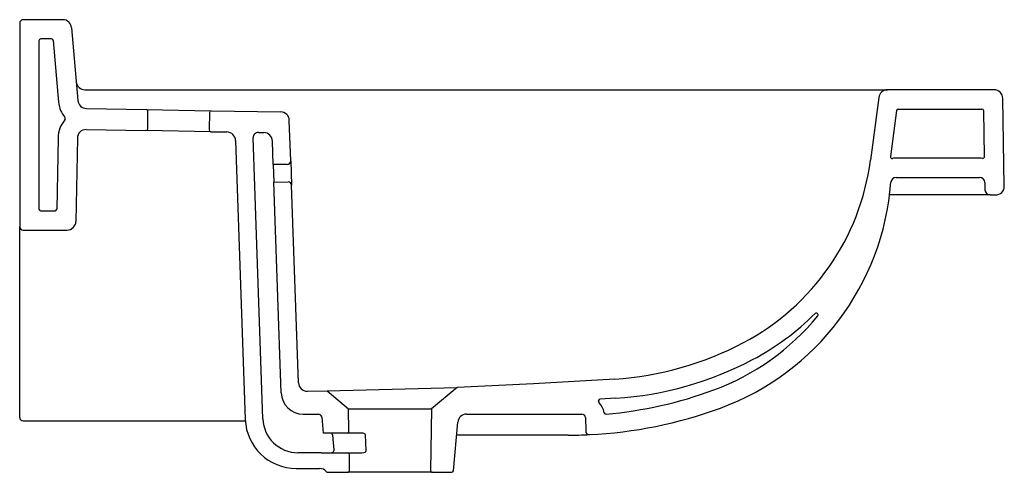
# Model space of a CAD drawing. Header units: millimetres. Extents: x 4805.972 to 4806.533, y 3162.916 to 3163.174.
import ezdxf

# ---------------------------------------------------------------- set-up
doc = ezdxf.new("R2010")
doc.units = ezdxf.units.MM
doc.layers.add('SANINDUSA', color=3, linetype='Continuous')

msp = doc.modelspace()

# ---------------------------------------------------------------- linework, layer by layer
at = {"layer": 'SANINDUSA'}
for p, q in [((4805.972406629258, 3163.172225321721), (4805.972406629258, 3163.056225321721)), ((4805.996950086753, 3163.174225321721), (4805.974406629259, 3163.174225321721)), ((4806.001931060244, 3163.169661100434), (4806.005565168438, 3163.128123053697)), ((4805.983406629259, 3163.162225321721), (4805.983406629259, 3163.066225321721)), ((4805.990535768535, 3163.163225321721), (4805.984406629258, 3163.163225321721)), ((4805.991531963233, 3163.162312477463), (4805.994607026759, 3163.127164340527)), ((4806.009612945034, 3163.134225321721), (4806.035209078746, 3163.134225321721)), ((4806.035209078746, 3163.134225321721), (4806.431262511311, 3163.134225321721)), ((4806.431262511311, 3163.134225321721), (4806.466791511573, 3163.134225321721)), ((4806.527493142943, 3163.134225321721), (4806.466791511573, 3163.134225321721)), ((4806.461834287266, 3163.129877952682), (4806.457113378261, 3163.094019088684)), ((4806.533365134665, 3163.079312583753), (4806.532492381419, 3163.129312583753)), ((4806.010458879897, 3163.123559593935), (4806.044515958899, 3163.122965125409)), ((4806.044515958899, 3163.122965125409), (4806.08151032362, 3163.122319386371)), ((4806.045323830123, 3163.111949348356), (4806.045498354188, 3163.121947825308)), ((4806.080493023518, 3163.121336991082), (4806.080318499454, 3163.111338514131)), ((4806.08151032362, 3163.122319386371), (4806.121105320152, 3163.121628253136)), ((4806.471938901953, 3163.122355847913), (4806.468493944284, 3163.09618879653)), ((4806.472930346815, 3163.123225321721), (4806.520614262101, 3163.123225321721)), ((4806.522069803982, 3163.096136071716), (4806.521614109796, 3163.122242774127)), ((4806.126820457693, 3163.093738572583), (4806.126015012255, 3163.116803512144)), ((4806.01033477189, 3163.111559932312), (4806.044306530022, 3163.110966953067)), ((4806.081300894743, 3163.110321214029), (4806.044306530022, 3163.110966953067)), ((4806.081300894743, 3163.110321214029), (4806.090485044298, 3163.110160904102)), ((4806.108401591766, 3163.109848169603), (4806.111513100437, 3163.109793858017)), ((4805.994249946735, 3163.106839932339), (4805.993540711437, 3163.066207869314)), ((4806.005248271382, 3163.106647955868), (4806.00441898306, 3163.059138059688)), ((4806.095394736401, 3163.10533616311), (4806.100951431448, 3162.946213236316)), ((4806.110945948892, 3162.946527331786), (4806.105351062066, 3163.106743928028)), ((4806.116890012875, 3163.091589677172), (4806.11642279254, 3163.104969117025)), ((4806.126820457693, 3163.093738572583), (4806.127309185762, 3163.079743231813)), ((4806.51928398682, 3163.095225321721), (4806.471717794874, 3163.095225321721)), ((4806.51928398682, 3163.095225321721), (4806.471717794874, 3163.095225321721)), ((4806.124844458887, 3163.091668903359), (4806.116890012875, 3163.091589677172)), ((4806.116890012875, 3163.091589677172), (4806.117239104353, 3163.081593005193)), ((4806.117239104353, 3163.081593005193), (4806.125287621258, 3163.081673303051)), ((4806.121440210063, 3162.961289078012), (4806.117239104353, 3163.081593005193)), ((4806.471717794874, 3163.084225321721), (4806.51928398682, 3163.084225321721)), ((4806.522283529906, 3163.08127767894), (4806.522355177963, 3163.077172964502)), ((4806.13124244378, 3162.967109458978), (4806.127309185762, 3163.079743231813)), ((4806.472362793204, 3163.074225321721), (4806.468011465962, 3163.074225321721)), ((4806.525354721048, 3163.074225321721), (4806.472362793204, 3163.074225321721)), ((4806.525354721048, 3163.074225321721), (4806.528365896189, 3163.074225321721)), ((4805.984406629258, 3163.065225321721), (4805.992540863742, 3163.065225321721)), ((4805.972406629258, 3163.045072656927), (4805.972406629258, 3163.056225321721)), ((4805.974406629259, 3163.054225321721), (4805.999419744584, 3163.054225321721)), ((4805.972406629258, 3162.950217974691), (4805.972406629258, 3163.045072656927)), ((4806.311407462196, 3162.969221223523), (4806.265169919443, 3162.966474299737)), ((4806.147615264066, 3162.962452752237), (4806.22164518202, 3162.964506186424)), ((4806.22164518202, 3162.964506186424), (4806.207077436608, 3162.952282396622)), ((4806.265169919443, 3162.966474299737), (4806.22164518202, 3162.964506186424)), ((4806.13630331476, 3162.962284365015), (4806.147615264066, 3162.962452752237)), ((4806.147615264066, 3162.962452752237), (4806.159774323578, 3162.952250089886)), ((4806.312059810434, 3162.958240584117), (4806.302976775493, 3162.957700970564)), ((4806.159735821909, 3162.952282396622), (4806.207077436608, 3162.952282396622)), ((4806.159997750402, 3162.93944997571), (4806.159774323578, 3162.952250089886)), ((4806.207077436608, 3162.952282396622), (4806.206424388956, 3162.917042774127)), ((4805.972406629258, 3162.947367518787), (4805.972406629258, 3162.950217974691)), ((4806.133967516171, 3162.949225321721), (4806.142558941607, 3162.949225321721)), ((4806.144550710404, 3162.947406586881), (4806.145367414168, 3162.938432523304)), ((4806.226993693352, 3162.949225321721), (4806.292731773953, 3162.949225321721)), ((4806.294731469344, 3162.947260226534), (4806.294867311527, 3162.939477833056)), ((4805.974406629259, 3162.945367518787), (4806.100993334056, 3162.945367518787)), ((4806.219489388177, 3162.91693468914), (4806.222014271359, 3162.944678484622)), ((4806.158997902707, 3162.938432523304), (4806.145367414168, 3162.938432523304)), ((4806.166920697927, 3162.938432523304), (4806.158997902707, 3162.938432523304)), ((4806.169743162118, 3162.928225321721), (4806.169475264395, 3162.937432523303)), ((4806.284906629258, 3162.937225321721), (4806.221335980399, 3162.937225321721)), ((4806.144197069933, 3162.927225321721), (4806.130933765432, 3162.927225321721)), ((4806.144197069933, 3162.927225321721), (4806.159219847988, 3162.927225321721)), ((4806.159219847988, 3162.927225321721), (4806.167251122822, 3162.927225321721)), ((4806.160388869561, 3162.917042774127), (4806.160228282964, 3162.926242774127)), ((4806.129933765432, 3162.918225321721), (4806.143264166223, 3162.918225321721)), ((4806.14790744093, 3162.916025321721), (4806.159389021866, 3162.916025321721)), ((4806.207424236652, 3162.916025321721), (4806.159389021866, 3162.916025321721)), ((4806.207424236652, 3162.916025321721), (4806.218493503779, 3162.916025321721))]:
    msp.add_line(p, q, dxfattribs=at)
at = {"layer": 'SANINDUSA', "flags": 128}
for points in [[(4806.150557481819, 3162.937432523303), (4806.150577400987, 3162.937243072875), (4806.151404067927, 3162.92891462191)], [(4806.169475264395, 3162.937432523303), (4806.169443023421, 3162.93756248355), (4806.169412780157, 3162.937620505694), (4806.169212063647, 3162.93783447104), (4806.168825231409, 3162.938059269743), (4806.168049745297, 3162.938307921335), (4806.166920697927, 3162.938432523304)], [(4806.151404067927, 3162.92891462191), (4806.151364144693, 3162.928322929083), (4806.151337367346, 3162.928225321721)], [(4806.167251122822, 3162.927225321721), (4806.16843607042, 3162.927360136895), (4806.16918825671, 3162.927614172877), (4806.169557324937, 3162.927852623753), (4806.169698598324, 3162.928029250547), (4806.16973830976, 3162.928142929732), (4806.169743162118, 3162.928225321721)]]:
    msp.add_lwpolyline(points, dxfattribs=at)
at = {"layer": 'SANINDUSA'}
for centre, radius, start, end in [((4805.974406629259, 3163.172225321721), 0.002, 90, 180), ((4805.996950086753, 3163.169225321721), 0.005, 4.999999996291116, 90), ((4805.984406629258, 3163.162225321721), 0.001, 90, 180), ((4805.990535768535, 3163.162225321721), 0.001, 4.999999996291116, 90), ((4806.009612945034, 3163.139225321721), 0.00500000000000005, 184.9999999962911, 270), ((4806.466791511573, 3163.129225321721), 0.005, 90, 172.5000000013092), ((4806.527493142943, 3163.129225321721), 0.004999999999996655, 1.000000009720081, 90), ((4806.010546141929, 3163.12855883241), 0.01600000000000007, 184.9999999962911, 219.5428193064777), ((4806.010546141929, 3163.12855883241), 0.005000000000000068, 184.9999999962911, 268.9999999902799), ((4806.044498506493, 3163.121965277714), 0.001000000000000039, 358.9999999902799, 88.99999999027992), ((4806.081492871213, 3163.121319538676), 0.001000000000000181, 88.99999999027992, 178.9999999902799), ((4806.12101805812, 3163.11662901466), 0.004999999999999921, 2.000000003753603, 88.99999999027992), ((4806.472930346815, 3163.122225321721), 0.001, 90, 172.5000000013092), ((4806.520614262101, 3163.122225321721), 0.001, 1.000000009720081, 90), ((4806.010247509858, 3163.106560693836), 0.01600000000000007, 138.9016575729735, 178.9999999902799), ((4805.997436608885, 3163.117735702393), 0.001, 318.9016575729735, 39.54281930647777), ((4806.010247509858, 3163.106560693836), 0.005000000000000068, 88.99999999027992, 178.9999999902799), ((4806.044323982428, 3163.111966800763), 0.001000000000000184, 268.9999999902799, 358.9999999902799), ((4806.081318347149, 3163.111321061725), 0.001000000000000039, 178.9999999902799, 268.9999999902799), ((4806.090397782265, 3163.105161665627), 0.005, 2.000000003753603, 88.99999999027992), ((4806.108349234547, 3163.106848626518), 0.003, 88.99999999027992, 182.0000000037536), ((4806.111425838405, 3163.104794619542), 0.005, 2.000000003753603, 88.99999999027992), ((4806.124821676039, 3163.09366877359), 0.00199999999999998, 270.652694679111, 2.000000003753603), ((4806.320293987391, 3163.112031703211), 0.138, 297.8551032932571, 352.5000000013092), ((4806.469485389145, 3163.096058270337), 0.001, 172.5000000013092, 278.5589584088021), ((4806.471717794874, 3163.081225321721), 0.01400000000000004, 90, 98.55895840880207), ((4806.51928398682, 3163.081225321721), 0.01400000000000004, 83.16187715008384, 90), ((4806.521069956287, 3163.096118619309), 0.001, 263.1618771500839, 1.000000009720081), ((4806.125310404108, 3163.07967343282), 0.001999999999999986, 2.000000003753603, 90.65269467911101), ((4806.320136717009, 3163.092502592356), 0.1489999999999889, 290.2057888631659, 355.7451692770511), ((4806.471717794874, 3163.081225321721), 0.002999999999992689, 90, 175.7451692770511), ((4806.51928398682, 3163.081225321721), 0.002999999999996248, 1.000000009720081, 90), ((4806.525354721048, 3163.077225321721), 0.00299999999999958, 181.0000000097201, 270), ((4806.528365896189, 3163.079225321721), 0.005, 270, 1.000000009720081), ((4805.984406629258, 3163.066225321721), 0.001, 180, 270), ((4805.992540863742, 3163.066225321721), 0.001, 270, 358.9999999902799), ((4805.999419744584, 3163.059225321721), 0.005, 270, 358.9999999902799), ((4805.974406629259, 3163.056225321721), 0.002000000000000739, 180, 270), ((4806.320136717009, 3163.092502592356), 0.1379999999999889, 290.2057888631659, 320.7861453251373), ((4806.320293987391, 3163.112031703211), 0.149, 297.8551032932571, 314.9585103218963), ((4806.426283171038, 3163.00588890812), 0.001, 320.7861453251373, 134.9585103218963), ((4806.299271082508, 3163.151812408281), 0.1829940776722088, 273.802713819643, 297.8551032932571), ((4806.299271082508, 3163.151812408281), 0.1939940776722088, 273.802713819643, 297.8551032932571), ((4806.136239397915, 3162.967283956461), 0.005000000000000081, 182.0000000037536, 270.7324530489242), ((4806.1339325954, 3162.961725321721), 0.0125, 182.0000000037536, 270), ((4806.303036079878, 3162.956702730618), 0.001, 93.39988586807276, 222.6063681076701), ((4806.284906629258, 3163.188225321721), 0.2399999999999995, 275.1627817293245, 290.2057888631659), ((4806.284906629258, 3163.188225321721), 0.2509999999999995, 272.7531845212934, 290.2057888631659), ((4806.292731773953, 3162.947225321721), 0.01300000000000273, 12.24631812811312, 42.60636810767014), ((4805.974406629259, 3162.947367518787), 0.00200000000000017, 180, 270), ((4806.130933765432, 3162.947225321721), 0.02000000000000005, 182.0000000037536, 270), ((4806.142558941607, 3162.947225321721), 0.002000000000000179, 5.200000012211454, 90), ((4806.226993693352, 3162.944225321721), 0.005000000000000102, 90, 174.7999999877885), ((4806.292731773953, 3162.947225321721), 0.002000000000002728, 1.000000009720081, 90), ((4806.306413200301, 3162.95019492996), 0.001, 192.2463181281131, 275.1627817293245), ((4806.129933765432, 3162.947225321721), 0.02900000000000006, 182.0000000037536, 270), ((4806.149609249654, 3162.9375239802), 0.0009526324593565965, 354.4908687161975, 72.50027577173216), ((4806.158997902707, 3162.939432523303), 0.001000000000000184, 270, 1.000000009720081), ((4806.284906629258, 3163.188225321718), 0.2509999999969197, 270, 272.7531845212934), ((4806.296867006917, 3162.939512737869), 0.002000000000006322, 181.0000000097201, 272.7531845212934), ((4806.149857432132, 3162.928800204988), 0.00158767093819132, 277.2768770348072, 338.7712589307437), ((4806.159219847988, 3162.926225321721), 0.001000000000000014, 1.000000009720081, 90), ((4806.143264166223, 3162.913225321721), 0.005000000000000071, 39.29648026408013, 90), ((4806.14790744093, 3162.917025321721), 0.001000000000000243, 219.2964802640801, 270), ((4806.159389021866, 3162.917025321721), 0.001000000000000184, 270, 1.000000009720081), ((4806.207424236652, 3162.917025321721), 0.001000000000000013, 178.9999999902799, 270), ((4806.218493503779, 3162.917025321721), 0.00100000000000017, 270, 354.7999999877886)]:
    msp.add_arc(centre, radius, start, end, dxfattribs=at)

doc.saveas('drawing.dxf')
